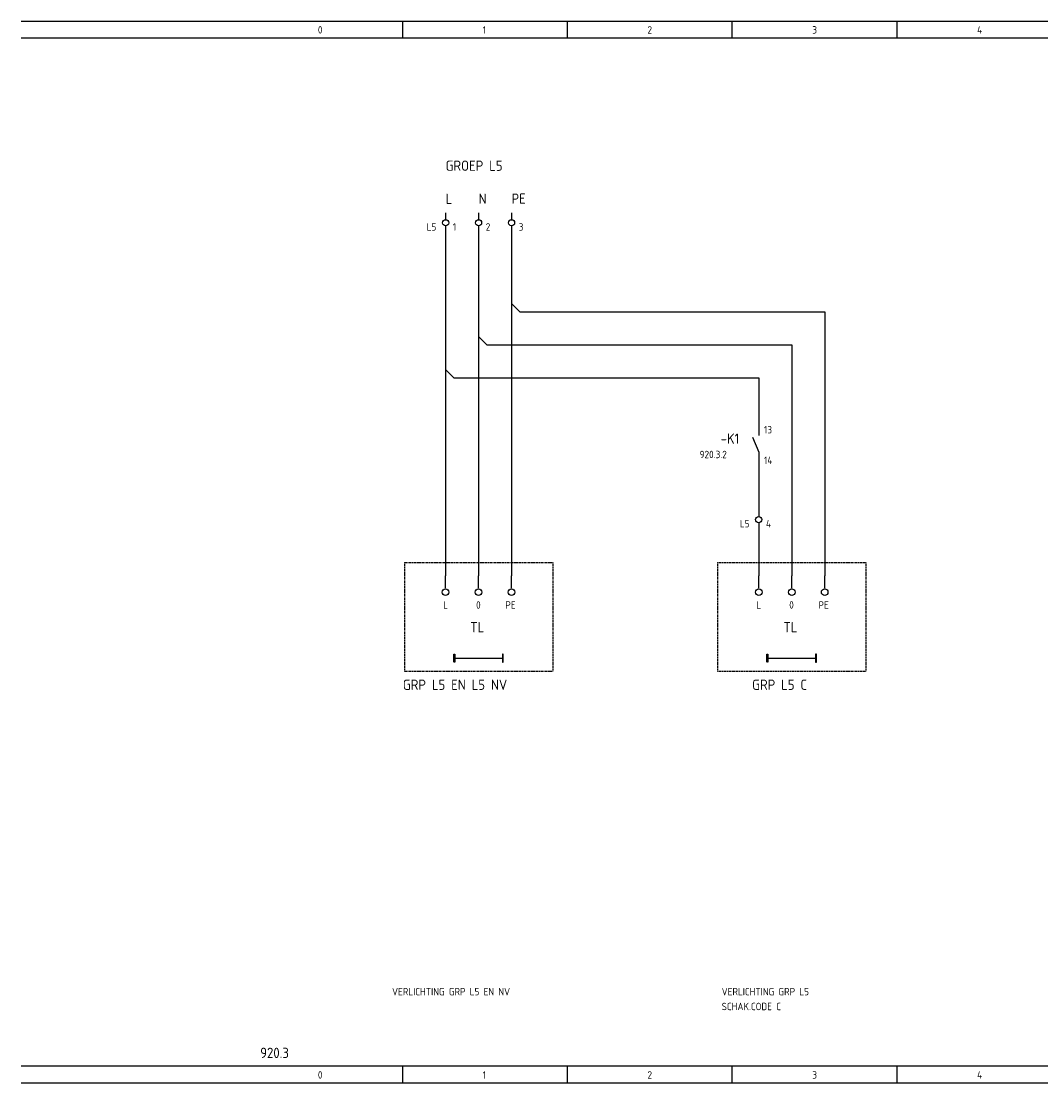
# Model space of a CAD drawing. Extents: x 30 to 1497, y -113 to 436.
# Tile 5 of 7: x 992 to 1239, y 179 to 436. Entities that reach past the tile are written whole.
import ezdxf

# ---------------------------------------------------------------- set-up
doc = ezdxf.new("R2010")
doc.units = 0
doc.linetypes.add('EPLANLINE2', pattern=[0.375, 0.25, -0.125])
doc.linetypes.add('EPLANLINE7', pattern=[0])
for name, color, linetype in [('AANSLUITCODE', 3, 'CONTINUOUS'), ('AUTOCONNECTING', 2, 'CONTINUOUS'), ('EXTRA_TEKST', 7, 'CONTINUOUS'), ('KLEMMEN', 7, 'CONTINUOUS'), ('KRUISVERWIJZING', 7, 'CONTINUOUS'), ('ODC', 5, 'CONTINUOUS'), ('ONDERHOEK', 1, 'CONTINUOUS'), ('SPEC_TEKST', 5, 'CONTINUOUS'), ('SYMBOOL', 4, 'CONTINUOUS')]:
    doc.layers.add(name, color=color, linetype=linetype)
doc.styles.get("Standard").update_dxf_attribs({"font": 'ISOCP'})

# ---------------------------------------------------------------- blocks, each defined once
blk = doc.blocks.new('SO290')
at = {"layer": 'EXTRA_TEKST', "color": 3, "linetype": 'EPLANLINE7'}
blk.add_line((0, 1), (0, 4), dxfattribs=at)
blk.add_circle((0, 0), 0.8, dxfattribs=at)
blk = doc.blocks.new('165_0_EENDRAAD')
at = {"layer": 'EXTRA_TEKST', "color": 1, "linetype": 'EPLANLINE7'}
for p, q in [((-2, -1), (-2, 1)), ((-2, 1), (-1.8, 1)), ((-2, 0), (10, 0)), ((-1.8, 1), (-1.8, -1)), ((10, 1), (9.8, 1)), ((9.8, 1), (9.8, -1)), ((10, 0), (10, 1)), ((10, 0), (10, 1)), ((10, -1), (10, 0)), ((-1.8, -1), (-1.9, -1)), ((9.8, -1), (10, -1))]:
    blk.add_line(p, q, dxfattribs=at)
blk = doc.blocks.new('SO262')
at = {"layer": 'EXTRA_TEKST', "color": 3, "linetype": 'EPLANLINE7'}
for p, q in [((0, 4), (0, -2)), ((0, 2), (2, 0))]:
    blk.add_line(p, q, dxfattribs=at)
blk = doc.blocks.new('30_0_CBZ_NEN')
at = {"layer": 'EXTRA_TEKST', "color": 3, "linetype": 'EPLANLINE7'}
for p, q in [((0, 4), (0, 3.2)), ((0, 3.2), (0, 2.4)), ((0, 0.8), (0, 0))]:
    blk.add_line(p, q, dxfattribs=at)
blk.add_circle((0, 1.6), 0.75, dxfattribs=at)
blk = doc.blocks.new('1_0_CBZ_NEN')
at = {"layer": 'EXTRA_TEKST', "color": 3, "linetype": 'EPLANLINE7'}
for p, q in [((0, 4), (0, 3.2)), ((0, 3.2), (0, 2)), ((-1.5, 1.6), (0, -2)), ((0, -2), (0, -3.2)), ((0, -3.2), (0, -4))]:
    blk.add_line(p, q, dxfattribs=at)
blk = doc.blocks.new('SO280')
at = {"layer": 'EXTRA_TEKST', "color": 3, "linetype": 'EPLANLINE7'}
for p, q in [((-2, 0), (0, 0)), ((0, 0), (0, -2))]:
    blk.add_line(p, q, dxfattribs=at)

msp = doc.modelspace()

# ---------------------------------------------------------------- linework, layer by layer
at = {"layer": 'AUTOCONNECTING', "color": 3, "linetype": 'EPLANLINE7'}
for p, q in [((1094.62, 385.95), (1094.62, 351.95)), ((1102.62, 385.95), (1102.62, 359.95)), ((1110.62, 385.95), (1110.62, 367.95)), ((1112.62, 365.95), (1186.62, 365.95)), ((1186.62, 365.95), (1186.62, 301.95)), ((1110.62, 363.95), (1110.62, 301.95)), ((1104.62, 357.95), (1178.62, 357.95)), ((1178.62, 357.95), (1178.62, 301.95)), ((1102.62, 355.95), (1102.62, 301.95)), ((1094.62, 347.95), (1094.62, 301.95)), ((1096.62, 349.95), (1170.62, 349.95)), ((1170.62, 349.95), (1170.62, 337.95)), ((1170.62, 329.95), (1170.62, 317.95)), ((1170.62, 313.95), (1170.62, 301.95))]:
    msp.add_line(p, q, dxfattribs=at)
at = {"layer": 'EXTRA_TEKST', "color": 1, "linetype": 'EPLANLINE2'}
for p, q in [((1160.62, 305.15), (1160.62, 278.75)), ((1160.62, 305.15), (1196.62, 305.15)), ((1196.62, 305.15), (1196.62, 278.75)), ((1160.62, 278.75), (1196.62, 278.75))]:
    msp.add_line(p, q, dxfattribs=at)
at = {"layer": 'ONDERHOEK', "color": 1, "linetype": 'EPLANLINE7'}
for p, q in [((991.62, 436.45), (1496.62, 436.45)), ((1084.12, 436.45), (1084.12, 432.45)), ((1124.12, 436.45), (1124.12, 432.45)), ((1164.12, 436.45), (1164.12, 432.45)), ((1204.12, 436.45), (1204.12, 432.45)), ((991.62, 432.45), (1496.62, 432.45)), ((1496.62, 182.95), (991.62, 182.95)), ((1084.12, 182.95), (1084.12, 178.95)), ((1124.12, 182.95), (1124.12, 178.95)), ((1164.12, 182.95), (1164.12, 178.95)), ((1204.12, 182.95), (1204.12, 178.95)), ((991.62, 178.95), (1496.62, 178.95))]:
    msp.add_line(p, q, dxfattribs=at)
at = {"layer": 'ONDERHOEK', "color": 4, "linetype": 'EPLANLINE7'}
for p, q in [((991.62, 436.45), (991.62, 436.45)), ((991.62, 182.95), (991.62, 182.95))]:
    msp.add_line(p, q, dxfattribs=at)
at = {"layer": 'SYMBOOL', "color": 1, "linetype": 'EPLANLINE2'}
for p, q in [((1084.62, 305.15), (1084.62, 278.75)), ((1084.62, 305.15), (1120.62, 305.15)), ((1120.62, 305.15), (1120.62, 278.75)), ((1084.62, 278.75), (1120.62, 278.75))]:
    msp.add_line(p, q, dxfattribs=at)

# ---------------------------------------------------------------- block references
at = {"layer": 'SYMBOOL'}
ref = msp.add_blockref('30_0_CBZ_NEN', (1094.62, 385.95), dxfattribs=at)
ref.add_attrib('AANSLUITCODERING_1', 'L5', (1090.02, 385.65), dxfattribs={"layer": 'KLEMMEN', "color": 2, "height": 1.8})
ref.add_attrib('AANSLUITCODERING_2', '1', (1096.37, 385.65), dxfattribs={"layer": 'KLEMMEN', "color": 2, "height": 1.8})
ref = msp.add_blockref('30_0_CBZ_NEN', (1102.62, 385.95), dxfattribs=at)
ref.add_attrib('AANSLUITCODERING_1', '2', (1104.37, 385.65), dxfattribs={"layer": 'KLEMMEN', "color": 2, "height": 1.8})
ref = msp.add_blockref('30_0_CBZ_NEN', (1110.62, 385.95), dxfattribs=at)
ref.add_attrib('AANSLUITCODERING_1', '3', (1112.37, 385.65), dxfattribs={"layer": 'KLEMMEN', "color": 2, "height": 1.8})
for name, p in [('SO262', (1110.62, 365.95)), ('SO280', (1186.62, 365.95)), ('SO262', (1102.62, 357.95)), ('SO280', (1178.62, 357.95)), ('SO262', (1094.62, 349.95)), ('SO280', (1170.62, 349.95)), ('SO290', (1094.62, 297.95)), ('SO290', (1102.62, 297.95)), ('SO290', (1110.62, 297.95)), ('SO290', (1170.62, 297.95)), ('SO290', (1178.62, 297.95)), ('SO290', (1186.62, 297.95))]:
    msp.add_blockref(name, p, dxfattribs=at)
ref = msp.add_blockref('1_0_CBZ_NEN', (1170.62, 333.95), dxfattribs=at)
ref.add_attrib('ODC_1', '-K1', (1161.37, 333.95), dxfattribs={"layer": 'ODC', "color": 3, "height": 2.5})
ref.add_attrib('AANSLUITCODERING_1', '13', (1171.9, 336.45), dxfattribs={"layer": 'AANSLUITCODE', "color": 2, "height": 1.8})
ref.add_attrib('AANSLUITCODERING_2', '14', (1171.9, 329.05), dxfattribs={"layer": 'AANSLUITCODE', "color": 2, "height": 1.8})
ref = msp.add_blockref('30_0_CBZ_NEN', (1170.62, 313.95), dxfattribs=at)
ref.add_attrib('AANSLUITCODERING_1', 'L5', (1166.02, 313.65), dxfattribs={"layer": 'KLEMMEN', "color": 2, "height": 1.8})
ref.add_attrib('AANSLUITCODERING_2', '4', (1172.37, 313.65), dxfattribs={"layer": 'KLEMMEN', "color": 2, "height": 1.8})
ref = msp.add_blockref('165_0_EENDRAAD', (1098.62, 281.95), dxfattribs=at)
ref.add_attrib('ODC_1', 'TL', (1100.62, 288.2), dxfattribs={"layer": 'ODC', "color": 3, "height": 2.5})
ref = msp.add_blockref('165_0_EENDRAAD', (1174.62, 281.95), dxfattribs=at)
ref.add_attrib('ODC_1', 'TL', (1176.62, 288.2), dxfattribs={"layer": 'ODC', "color": 3, "height": 2.5})

# ---------------------------------------------------------------- texts
at = {"layer": 'EXTRA_TEKST', "color": 3}
for s, p in [('GRP L5 EN L5 NV', (1084.25, 274.25)), ('GRP L5 C', (1169.02, 274.25))]:
    msp.add_text(s, height=2.5, dxfattribs=at).set_placement(p)
at = {"layer": 'KRUISVERWIJZING', "color": 2}
msp.add_text('920.3.2', height=1.8, dxfattribs=at).set_placement((1156.27, 330.45))
at = {"layer": 'ONDERHOEK', "color": 2}
for s, p in [('0 ', (1063.62, 433.45)), ('1 ', (1103.62, 433.45)), ('2 ', (1143.62, 433.45)), ('3 ', (1183.62, 433.45)), ('4 ', (1223.62, 433.45)), ('0 ', (1063.62, 179.95)), ('1 ', (1103.62, 179.95)), ('2 ', (1143.62, 179.95)), ('3 ', (1183.62, 179.95)), ('4 ', (1223.62, 179.95))]:
    msp.add_text(s, height=1.8, dxfattribs=at).set_placement(p)
at = {"layer": 'ONDERHOEK', "color": 3}
msp.add_text('920.3', height=2.5, dxfattribs=at).set_placement((1049.62, 184.95))
at = {"layer": 'SPEC_TEKST', "color": 3}
for s, p in [('GROEP L5', (1094.62, 400.15)), ('L', (1094.62, 392.15)), ('N', (1102.62, 392.15)), ('PE', (1110.62, 392.15))]:
    msp.add_text(s, height=2.5, dxfattribs=at).set_placement(p)
at = {"layer": 'SPEC_TEKST', "color": 2}
for s, p in [('L', (1094.02, 293.95)), ('0', (1102.02, 293.95)), ('PE', (1109.12, 293.95)), ('L', (1170.02, 293.95)), ('0', (1178.02, 293.95)), ('PE', (1185.12, 293.95)), ('VERLICHTING GRP L5 EN NV', (1081.62, 200.15)), ('VERLICHTING GRP L5', (1161.62, 200.15)), ('SCHAK.CODE C', (1161.62, 196.55))]:
    msp.add_text(s, height=1.8, dxfattribs=at).set_placement(p)

doc.saveas('drawing.dxf')
